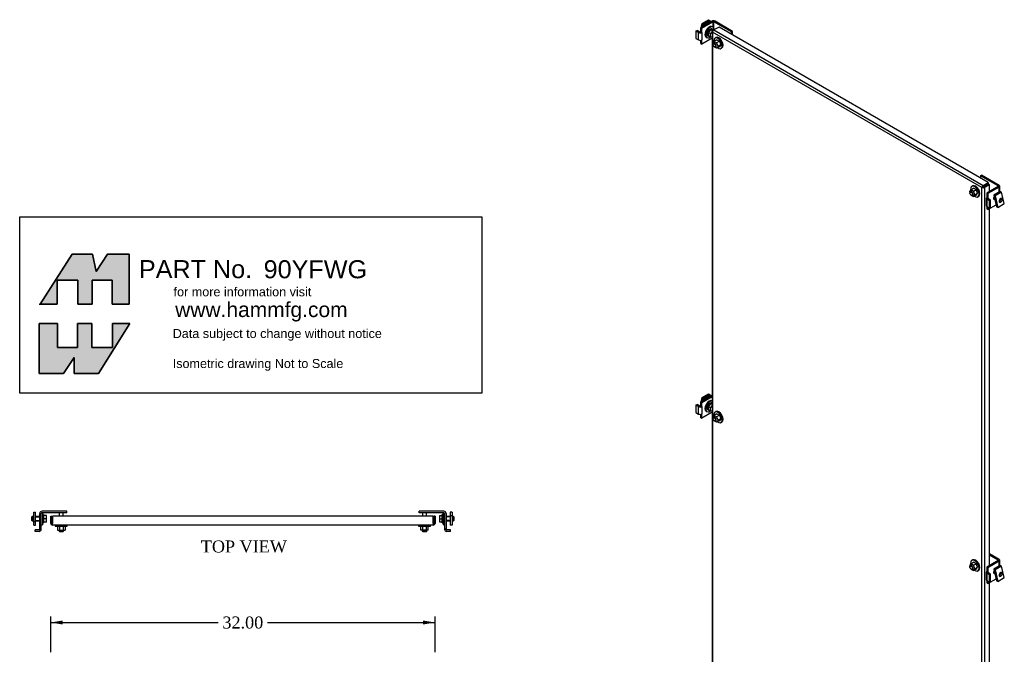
# Model space of a CAD drawing. Header units: inches. Extents: x 11 to 151, y 4 to 149.
# Tile 2 of 2: x 69 to 151, y 97 to 149. Entities that reach past the tile are written whole.
import ezdxf
from ezdxf.enums import TextEntityAlignment as Align
from ezdxf.lldxf.tags import DXFTag

# ---------------------------------------------------------------- set-up
doc = ezdxf.new("R2010")
doc.units = ezdxf.units.IN
doc.header["$MEASUREMENT"] = 0
for name, color, linetype in [('COM42544', 7, 'CONTINUOUS'), ('COM70376-7', 7, 'CONTINUOUS'), ('DEFAULT', 7, 'CONTINUOUS'), ('NTS166105', 7, 'CONTINUOUS'), ('NTS16700', 7, 'CONTINUOUS'), ('SCC181305', 7, 'CONTINUOUS'), ('STD26094', 7, 'CONTINUOUS'), ('WAF25059', 7, 'CONTINUOUS'), ('WAL25163', 7, 'CONTINUOUS')]:
    doc.layers.add(name, color=color, linetype=linetype)
doc.styles.add('SEACAD_ARIAL', font='arial.ttf')
doc.styles.add('SEACAD_TIMES_NEW_ROMAN', font='times.ttf')
tags = doc.linetypes.add('HIDDEN2', pattern=[0.1875, 0.125, -0.0625]).pattern_tags.tags
tags[6:7] = [DXFTag(74, 4), DXFTag(75, 0), DXFTag(340, '0'), DXFTag(46, 0.0), DXFTag(50, 0.0), DXFTag(44, 0.0), DXFTag(45, 0.0)]
tags[4:5] = [DXFTag(74, 4), DXFTag(75, 0), DXFTag(340, '0'), DXFTag(46, 0.0), DXFTag(50, 0.0), DXFTag(44, 0.0), DXFTag(45, 0.0)]

# ---------------------------------------------------------------- blocks, each defined once
blk = doc.blocks.new('SEANNOT_GROUP')
at = {"layer": 'DEFAULT', "color": 1, "linetype": 'Continuous', "style": 'SEACAD_ARIAL'}
blk.add_text('90YFWG', height=1.5, dxfattribs=at).set_placement((89.234, 129.304), align=Align.TOP_LEFT)
blk = doc.blocks.new('GDIMGGROUP')
at = {"layer": 'DEFAULT', "linetype": 'Continuous'}
for points in [[(72.507, 99.317), (71.507, 99.15), (72.507, 98.984)], [(102.507, 99.317), (102.507, 98.984), (103.507, 99.15)]]:
    blk.add_hatch(color=7, dxfattribs=at).paths.add_polyline_path(points)
at = {"layer": 'DEFAULT', "color": 7, "linetype": 'Continuous'}
for p, q in [((71.507, 96.682), (71.507, 99.65)), ((103.507, 96.682), (103.507, 99.65)), ((71.507, 99.15), (85.451, 99.15)), ((89.563, 99.15), (103.507, 99.15))]:
    blk.add_line(p, q, dxfattribs=at)
at = {"layer": 'DEFAULT', "color": 7, "linetype": 'Continuous', "style": 'SEACAD_TIMES_NEW_ROMAN'}
blk.add_text('32.00', height=1, dxfattribs=at).set_placement((85.801, 99.65), align=Align.TOP_LEFT)

msp = doc.modelspace()

# ---------------------------------------------------------------- hatches: boundary and pattern name
at = {"layer": 'DEFAULT', "linetype": 'Continuous'}
for points in [[(74.984, 129.809), (73.292, 129.809), (70.621, 125.654), (72.05, 125.654), (72.05, 127.646), (73.763, 127.646), (73.763, 125.654), (74.963, 125.654), (74.963, 127.646), (76.612, 127.646), (76.612, 125.654), (78.047, 125.654), (78.047, 129.809), (76.227, 129.809), (75.284, 128.374)], [(73.721, 122.034), (72.071, 122.034), (72.071, 124.026), (70.551, 124.026), (70.551, 119.871), (72.564, 119.871), (73.464, 121.221), (73.464, 119.871), (75.477, 119.871), (78.09, 124.026), (76.655, 124.026), (76.655, 122.034), (74.92, 122.034), (74.92, 124.026), (73.721, 124.026)]]:
    msp.add_hatch(color=7, dxfattribs=at).paths.add_polyline_path(points)

# ---------------------------------------------------------------- linework, layer by layer
at = {"layer": 'COM42544', "color": 7, "linetype": 'Continuous'}
for p, q in [((125.236, 148.381), (125.324, 148.432)), ((125.547, 148.303), (125.324, 148.432)), ((125.632, 148.66), (126.563, 149.198)), ((125.632, 148.66), (125.72, 148.609)), ((125.632, 148.303), (125.632, 148.66)), ((125.72, 148.609), (126.651, 149.147)), ((125.72, 148.252), (125.72, 148.609)), ((126.651, 149.147), (126.651, 148.701)), ((128.196, 148.304), (126.736, 149.147)), ((126.736, 148.606), (126.736, 149.147)), ((128.285, 148.355), (126.824, 149.198)), ((125.458, 148.252), (125.236, 148.381)), ((125.236, 148.381), (125.236, 147.768)), ((125.236, 147.768), (125.458, 147.639)), ((125.458, 147.639), (125.458, 148.252)), ((125.632, 148.303), (125.72, 148.252)), ((125.632, 147.333), (125.632, 147.61)), ((125.72, 148.252), (125.72, 147.639)), ((126.582, 147.78), (125.72, 147.282)), ((125.72, 147.282), (125.72, 147.639)), ((128.196, 148.304), (128.285, 148.355)), ((128.196, 148.116), (128.196, 148.304)), ((128.285, 148.065), (128.285, 148.355)), ((125.632, 147.333), (125.72, 147.282)), ((148.937, 136.329), (149.025, 136.38)), ((148.937, 136.329), (148.937, 136.141)), ((150.397, 135.486), (148.937, 136.329)), ((150.486, 135.537), (149.025, 136.38)), ((150.397, 135.437), (149.466, 134.899)), ((150.486, 135.386), (149.554, 134.848)), ((150.397, 135.486), (150.397, 135.437)), ((150.486, 134.982), (150.486, 135.386)), ((150.54, 135.013), (150.54, 135.461)), ((149.466, 134.899), (149.466, 134.542)), ((149.554, 134.848), (149.466, 134.899)), ((149.554, 134.491), (149.466, 134.542)), ((149.554, 134.848), (149.554, 134.491)), ((149.554, 134.442), (149.554, 134.491)), ((149.412, 134.467), (149.412, 133.854)), ((149.689, 134.263), (149.466, 134.391)), ((149.466, 134.391), (149.466, 133.778)), ((149.466, 133.778), (149.466, 133.572)), ((149.466, 133.778), (149.689, 133.649)), ((149.777, 134.314), (149.554, 134.442)), ((149.554, 133.521), (150.228, 133.91)), ((149.554, 133.727), (149.554, 133.521)), ((149.689, 134.263), (149.777, 134.314)), ((149.689, 133.649), (149.689, 134.263)), ((149.689, 133.649), (149.777, 133.7)), ((149.777, 133.7), (149.777, 134.314)), ((149.554, 133.521), (149.466, 133.572)), ((125.236, 117.248), (125.324, 117.299)), ((125.547, 117.17), (125.324, 117.299)), ((125.632, 117.527), (126.563, 118.065)), ((125.632, 117.527), (125.72, 117.476)), ((125.632, 117.17), (125.632, 117.527)), ((125.72, 117.476), (126.582, 117.974)), ((125.72, 117.119), (125.72, 117.476)), ((125.458, 117.119), (125.236, 117.248)), ((125.236, 117.248), (125.236, 116.634)), ((125.236, 116.634), (125.458, 116.506)), ((125.458, 116.506), (125.458, 117.119)), ((125.632, 117.17), (125.72, 117.119)), ((125.632, 116.2), (125.632, 116.477)), ((125.72, 117.119), (125.72, 116.506)), ((126.582, 116.647), (125.72, 116.149)), ((125.72, 116.149), (125.72, 116.506)), ((125.632, 116.2), (125.72, 116.149)), ((72.841, 108.416), (70.776, 108.416)), ((72.841, 108.291), (70.776, 108.291)), ((72.841, 108.291), (72.841, 108.416)), ((102.173, 108.291), (102.173, 108.416)), ((104.238, 108.416), (102.173, 108.416)), ((104.238, 108.291), (102.173, 108.291)), ((70.591, 106.914), (70.591, 108.231)), ((70.716, 106.914), (70.716, 108.231)), ((104.298, 108.231), (104.298, 106.914)), ((104.423, 108.231), (104.423, 106.914)), ((70.531, 106.854), (70.216, 106.854)), ((70.216, 106.729), (70.216, 106.854)), ((70.531, 106.729), (70.216, 106.729)), ((70.591, 106.914), (70.716, 106.914)), ((104.423, 106.914), (104.298, 106.914)), ((104.798, 106.854), (104.483, 106.854)), ((104.798, 106.729), (104.483, 106.729)), ((104.798, 106.729), (104.798, 106.854)), ((150.397, 104.304), (149.466, 103.766)), ((150.486, 104.253), (149.554, 103.715)), ((150.486, 104.404), (149.681, 104.868)), ((150.397, 104.353), (149.681, 104.766)), ((150.397, 104.353), (150.397, 104.304)), ((150.486, 103.849), (150.486, 104.253)), ((150.54, 103.88), (150.54, 104.328)), ((149.412, 103.334), (149.412, 102.721)), ((149.466, 103.766), (149.466, 103.409)), ((149.554, 103.715), (149.466, 103.766)), ((149.554, 103.358), (149.466, 103.409)), ((149.554, 103.715), (149.554, 103.358)), ((149.554, 103.309), (149.554, 103.358)), ((149.689, 103.13), (149.466, 103.258)), ((149.466, 103.258), (149.466, 102.645)), ((149.466, 102.645), (149.466, 102.439)), ((149.466, 102.645), (149.689, 102.516)), ((149.777, 103.181), (149.554, 103.309)), ((149.554, 102.388), (150.228, 102.777)), ((149.554, 102.594), (149.554, 102.388)), ((149.689, 103.13), (149.777, 103.181)), ((149.689, 102.516), (149.689, 103.13)), ((149.689, 102.516), (149.777, 102.567)), ((149.777, 102.567), (149.777, 103.181)), ((149.554, 102.388), (149.466, 102.439))]:
    msp.add_line(p, q, dxfattribs=at)
for centre, radius, start, end in [((70.776, 108.231), 0.185, 90, 180), ((70.776, 108.231), 0.06, 90, 180), ((104.238, 108.231), 0.185, 0, 90), ((104.238, 108.231), 0.06, 0, 90), ((70.531, 106.914), 0.185, 270, 0), ((70.531, 106.914), 0.06, 270, 0), ((104.483, 106.914), 0.185, 180, 270), ((104.483, 106.914), 0.06, 180, 270)]:
    msp.add_arc(centre, radius, start, end, dxfattribs=at)
for centre, major_axis, start_param, end_param in [((126.694, 149.122), (0.185, 0), 0.785398, 2.356194), ((126.694, 149.122), (0.06, 0), 0.785398, 2.356194), ((125.589, 148.328), (-0.185, 0), 0.785398, 2.356194), ((125.589, 147.714), (0.185, 0), 3.926991, 5.497787), ((125.589, 148.328), (-0.06, 0), 0.785398, 2.356194), ((150.355, 135.461), (-0.06, 0), 2.356194, 3.926991), ((150.355, 135.461), (-0.185, 0), 2.356194, 3.926991), ((149.597, 134.467), (0.185, 0), 2.356194, 3.926991), ((149.597, 134.467), (0.06, 0), 2.356194, 3.926991), ((150.175, 134.543), (0.109, 0.189), 1.585462, 3.600285), ((149.597, 133.854), (0.185, 0), 3.141593, 3.926991), ((150.086, 134.594), (-0.109, -0.189), 0.415952, 0.5411), ((126.694, 117.989), (0.185, 0), -4.06767, -3.926991), ((125.589, 117.195), (-0.185, 0), 0.785398, 2.356194), ((125.589, 116.581), (0.185, 0), 3.926991, 5.497787), ((125.589, 117.195), (-0.06, 0), 0.785398, 2.356194), ((150.355, 104.328), (-0.06, 0), 2.356194, 3.926991), ((150.355, 104.328), (-0.185, 0), 2.356194, 3.926991), ((149.597, 103.334), (0.185, 0), 2.356194, 3.926991), ((149.597, 103.334), (0.06, 0), 2.356194, 3.926991), ((150.175, 103.41), (0.109, 0.189), 1.585462, 3.600285), ((149.597, 102.721), (0.185, 0), 3.141593, 3.926991), ((150.086, 103.461), (-0.109, -0.189), 0.415952, 0.5411)]:
    msp.add_ellipse(centre, major_axis=major_axis, ratio=0.57735, start_param=start_param, end_param=end_param, dxfattribs=at)
at = {"layer": 'COM70376-7', "color": 7, "linetype": 'Continuous'}
for p, q in [((126.624, 148.411), (126.725, 148.47)), ((127.155, 148.717), (126.725, 148.47)), ((126.725, 148.47), (149.151, 135.523)), ((149.58, 135.77), (127.155, 148.717)), ((126.582, 148.353), (126.582, 84.9)), ((149.05, 135.347), (126.624, 148.295)), ((126.624, 148.295), (126.624, 84.841)), ((149.117, 135.386), (149.05, 135.347)), ((149.05, 71.894), (149.05, 135.347)), ((149.151, 135.523), (149.58, 135.77)), ((149.151, 135.445), (149.58, 135.693)), ((149.614, 135.634), (149.185, 135.386)), ((149.681, 135.595), (149.252, 135.347)), ((149.252, 135.347), (149.252, 71.894)), ((149.58, 135.77), (149.58, 135.693)), ((149.681, 135.595), (149.614, 135.634)), ((149.681, 135.023), (149.681, 135.595)), ((149.681, 103.89), (149.681, 133.594)), ((71.507, 107.402), (71.507, 108.009)), ((71.507, 108.009), (71.602, 108.009)), ((71.602, 107.402), (71.602, 108.009)), ((71.65, 108.009), (71.65, 107.402)), ((103.364, 108.009), (71.65, 108.009)), ((103.364, 107.402), (103.364, 108.009)), ((103.412, 108.009), (103.412, 107.402)), ((103.507, 108.009), (103.412, 108.009)), ((103.507, 108.009), (103.507, 107.402)), ((71.65, 107.259), (71.65, 107.402)), ((103.364, 107.259), (71.65, 107.259)), ((103.364, 107.402), (103.364, 107.259)), ((149.681, 72.757), (149.681, 102.461))]:
    msp.add_line(p, q, dxfattribs=at)
for centre, radius, start, end in [((71.65, 107.402), 0.143, 180, 270), ((71.65, 107.402), 0.048, 180, 270), ((103.364, 107.402), 0.143, 270, 0), ((103.364, 107.402), 0.048, 270, 0)]:
    msp.add_arc(centre, radius, start, end, dxfattribs=at)
for centre, major_axis, start_param, end_param in [((126.725, 148.353), (-0.071, -0.124), 3.926991, 5.497787), ((126.725, 148.353), (0.143, 0), 2.356194, 3.926991), ((149.151, 135.406), (0.072, 0.124), 0.785398, 2.356194), ((149.151, 135.406), (-0.143, 0), 0.785398, 2.356194), ((149.151, 135.406), (0.024, 0.0416), 0.785398, 2.356194), ((149.151, 135.406), (-0.048, 0), 0.785398, 2.356194)]:
    msp.add_ellipse(centre, major_axis=major_axis, ratio=0.57735, start_param=start_param, end_param=end_param, dxfattribs=at)
at = {"layer": 'DEFAULT', "color": 7, "linetype": 'Continuous'}
for p, q in [((68.918, 132.913), (107.404, 132.913)), ((68.918, 118.252), (68.918, 132.913)), ((107.404, 132.913), (107.404, 118.252)), ((73.292, 129.809), (70.593, 125.611)), ((74.984, 129.809), (73.292, 129.809)), ((75.284, 128.374), (74.984, 129.809)), ((76.227, 129.809), (75.284, 128.374)), ((78.047, 129.809), (76.227, 129.809)), ((78.047, 125.654), (78.047, 129.809)), ((72.05, 127.646), (73.763, 127.646)), ((72.05, 125.654), (72.05, 127.646)), ((73.763, 127.646), (73.763, 125.654)), ((74.963, 127.646), (76.612, 127.646)), ((74.963, 125.654), (74.963, 127.646)), ((76.612, 127.646), (76.612, 125.654)), ((70.551, 125.654), (72.05, 125.654)), ((73.763, 125.654), (74.963, 125.654)), ((76.612, 125.654), (78.047, 125.654)), ((70.551, 124.026), (72.071, 124.026)), ((70.551, 119.871), (70.551, 124.026)), ((72.071, 124.026), (72.071, 122.034)), ((73.721, 124.026), (74.92, 124.026)), ((73.721, 122.034), (73.721, 124.026)), ((74.92, 124.026), (74.92, 122.034)), ((78.09, 124.026), (75.477, 119.871)), ((76.655, 124.026), (78.09, 124.026)), ((76.655, 122.034), (76.655, 124.026)), ((72.071, 122.034), (73.721, 122.034)), ((74.92, 122.034), (76.655, 122.034)), ((73.464, 121.221), (72.564, 119.871)), ((73.464, 119.871), (73.464, 121.221)), ((72.564, 119.871), (70.551, 119.871)), ((75.477, 119.871), (73.464, 119.871)), ((107.404, 118.252), (68.918, 118.252))]:
    msp.add_line(p, q, dxfattribs=at)
for points in [[(74.984, 129.809), (75.284, 128.374), (76.227, 129.809), (78.047, 129.809), (78.047, 125.654), (76.612, 125.654), (76.612, 127.646), (74.963, 127.646), (74.963, 125.654), (73.763, 125.654), (73.763, 127.646), (72.05, 127.646), (72.05, 125.654), (70.621, 125.654), (73.292, 129.809), (74.984, 129.809)], [(74.984, 129.809), (75.284, 128.374), (76.227, 129.809), (78.047, 129.809), (78.047, 125.654), (76.612, 125.654), (76.612, 127.646), (74.963, 127.646), (74.963, 125.654), (73.763, 125.654), (73.763, 127.646), (72.05, 127.646), (72.05, 125.654), (70.621, 125.654), (73.292, 129.809), (74.984, 129.809)], [(74.984, 129.809), (75.284, 128.374), (76.227, 129.809), (78.047, 129.809), (78.047, 125.654), (76.612, 125.654), (76.612, 127.646), (74.963, 127.646), (74.963, 125.654), (73.763, 125.654), (73.763, 127.646), (72.05, 127.646), (72.05, 125.654), (70.621, 125.654), (73.292, 129.809), (74.984, 129.809)], [(74.984, 129.809), (75.284, 128.374), (76.227, 129.809), (78.047, 129.809), (78.047, 125.654), (76.612, 125.654), (76.612, 127.646), (74.963, 127.646), (74.963, 125.654), (73.763, 125.654), (73.763, 127.646), (72.05, 127.646), (72.05, 125.654), (70.621, 125.654), (73.292, 129.809), (74.984, 129.809)], [(74.984, 129.809), (75.284, 128.374), (76.227, 129.809), (78.047, 129.809), (78.047, 125.654), (76.612, 125.654), (76.612, 127.646), (74.963, 127.646), (74.963, 125.654), (73.763, 125.654), (73.763, 127.646), (72.05, 127.646), (72.05, 125.654), (70.621, 125.654), (73.292, 129.809), (74.984, 129.809)], [(73.721, 122.034), (72.071, 122.034), (72.071, 124.026), (70.551, 124.026), (70.551, 119.871), (72.564, 119.871), (73.464, 121.221), (73.464, 119.871), (75.477, 119.871), (78.09, 124.026), (76.655, 124.026), (76.655, 122.034), (74.92, 122.034), (74.92, 124.026), (73.721, 124.026), (73.721, 122.034)], [(73.721, 122.034), (72.071, 122.034), (72.071, 124.026), (70.551, 124.026), (70.551, 119.871), (72.564, 119.871), (73.464, 121.221), (73.464, 119.871), (75.477, 119.871), (78.09, 124.026), (76.655, 124.026), (76.655, 122.034), (74.92, 122.034), (74.92, 124.026), (73.721, 124.026), (73.721, 122.034)], [(73.721, 122.034), (72.071, 122.034), (72.071, 124.026), (70.551, 124.026), (70.551, 119.871), (72.564, 119.871), (73.464, 121.221), (73.464, 119.871), (75.477, 119.871), (78.09, 124.026), (76.655, 124.026), (76.655, 122.034), (74.92, 122.034), (74.92, 124.026), (73.721, 124.026), (73.721, 122.034)], [(73.721, 122.034), (72.071, 122.034), (72.071, 124.026), (70.551, 124.026), (70.551, 119.871), (72.564, 119.871), (73.464, 121.221), (73.464, 119.871), (75.477, 119.871), (78.09, 124.026), (76.655, 124.026), (76.655, 122.034), (74.92, 122.034), (74.92, 124.026), (73.721, 124.026), (73.721, 122.034)], [(73.721, 122.034), (72.071, 122.034), (72.071, 124.026), (70.551, 124.026), (70.551, 119.871), (72.564, 119.871), (73.464, 121.221), (73.464, 119.871), (75.477, 119.871), (78.09, 124.026), (76.655, 124.026), (76.655, 122.034), (74.92, 122.034), (74.92, 124.026), (73.721, 124.026), (73.721, 122.034)]]:
    msp.add_lwpolyline(points, dxfattribs=at)
for points in [[(74.984, 129.809), (73.292, 129.809), (70.621, 125.654), (72.05, 125.654), (72.05, 127.646), (73.763, 127.646), (73.763, 125.654), (74.963, 125.654), (74.963, 127.646), (76.612, 127.646), (76.612, 125.654), (78.047, 125.654), (78.047, 129.809), (76.227, 129.809), (75.284, 128.374), (74.984, 129.809)], [(73.721, 122.034), (73.721, 124.026), (74.92, 124.026), (74.92, 122.034), (76.655, 122.034), (76.655, 124.026), (78.09, 124.026), (75.477, 119.871), (73.464, 119.871), (73.464, 121.221), (72.564, 119.871), (70.551, 119.871), (70.551, 124.026), (72.071, 124.026), (72.071, 122.034), (73.721, 122.034)]]:
    msp.add_lwpolyline(points, close=True, dxfattribs=at)
at = {"layer": 'NTS166105', "color": 7, "linetype": 'Continuous'}
for p, q in [((126.964, 147.656), (126.738, 147.525)), ((126.964, 147.656), (127.183, 147.53)), ((126.624, 147.366), (126.738, 147.525)), ((126.661, 147.273), (126.624, 147.366)), ((126.738, 147.076), (126.73, 147.096)), ((126.738, 147.525), (126.957, 147.399)), ((126.957, 146.95), (126.738, 147.076)), ((127.183, 147.53), (126.957, 147.399)), ((126.957, 147.399), (127.071, 147.106)), ((127.071, 147.106), (126.957, 146.95)), ((127.183, 147.081), (126.957, 146.95)), ((127.297, 147.236), (127.071, 147.106)), ((127.183, 147.53), (127.297, 147.236)), ((127.297, 147.236), (127.183, 147.081)), ((148.129, 135.175), (148.355, 135.306)), ((148.574, 135.18), (148.355, 135.306)), ((148.129, 135.175), (148.014, 135.014)), ((148.014, 135.014), (148.051, 134.922)), ((148.121, 134.746), (148.129, 134.726)), ((148.347, 135.049), (148.129, 135.175)), ((148.129, 134.726), (148.347, 134.6)), ((148.347, 135.049), (148.574, 135.18)), ((148.461, 134.759), (148.347, 135.049)), ((148.347, 134.6), (148.461, 134.759)), ((148.347, 134.6), (148.574, 134.731)), ((148.461, 134.759), (148.687, 134.89)), ((148.687, 134.89), (148.574, 135.18)), ((148.574, 134.731), (148.687, 134.89)), ((126.964, 116.523), (126.738, 116.392)), ((126.964, 116.523), (127.183, 116.397)), ((126.624, 116.233), (126.738, 116.392)), ((126.661, 116.14), (126.624, 116.233)), ((126.738, 115.943), (126.73, 115.963)), ((126.738, 116.392), (126.957, 116.266)), ((126.957, 115.817), (126.738, 115.943)), ((127.183, 116.397), (126.957, 116.266)), ((126.957, 116.266), (127.071, 115.973)), ((127.071, 115.973), (126.957, 115.817)), ((127.183, 115.948), (126.957, 115.817)), ((127.297, 116.103), (127.071, 115.973)), ((127.183, 116.397), (127.297, 116.103)), ((127.297, 116.103), (127.183, 115.948)), ((72.066, 107.163), (72.066, 106.843)), ((72.066, 106.843), (72.227, 106.843)), ((72.227, 107.163), (72.227, 106.843)), ((72.227, 106.843), (72.536, 106.843)), ((72.536, 107.163), (72.536, 106.843)), ((72.536, 106.843), (72.698, 106.843)), ((72.698, 107.163), (72.698, 106.843)), ((102.316, 106.843), (102.316, 107.163)), ((102.478, 106.843), (102.316, 106.843)), ((102.478, 106.843), (102.478, 107.163)), ((102.787, 106.843), (102.478, 106.843)), ((102.787, 106.843), (102.787, 107.163)), ((102.948, 106.843), (102.787, 106.843)), ((102.948, 106.843), (102.948, 107.163)), ((148.129, 104.042), (148.355, 104.173)), ((148.574, 104.047), (148.355, 104.173)), ((148.129, 104.042), (148.014, 103.881)), ((148.014, 103.881), (148.051, 103.789)), ((148.121, 103.613), (148.129, 103.593)), ((148.347, 103.916), (148.129, 104.042)), ((148.129, 103.593), (148.347, 103.467)), ((148.347, 103.916), (148.574, 104.047)), ((148.461, 103.626), (148.347, 103.916)), ((148.347, 103.467), (148.461, 103.626)), ((148.347, 103.467), (148.574, 103.598)), ((148.461, 103.626), (148.687, 103.757)), ((148.687, 103.757), (148.574, 104.047)), ((148.574, 103.598), (148.687, 103.757))]:
    msp.add_line(p, q, dxfattribs=at)
at = {"layer": 'NTS16700', "color": 7, "linetype": 'Continuous'}
for p, q in [((125.741, 149.012), (126.286, 149.327)), ((125.845, 148.952), (126.391, 149.266)), ((126.286, 149.327), (126.391, 149.266)), ((126.391, 149.266), (126.356, 149.078)), ((125.607, 148.295), (125.632, 148.426)), ((125.68, 148.688), (125.741, 149.012)), ((125.741, 149.012), (125.845, 148.952)), ((125.81, 148.763), (125.845, 148.952)), ((125.864, 148.873), (126.336, 149.145)), ((125.878, 148.946), (125.864, 148.873)), ((125.868, 148.891), (126.322, 149.153)), ((126.35, 149.218), (125.878, 148.946)), ((126.322, 149.153), (126.332, 149.208)), ((126.322, 149.153), (126.336, 149.145)), ((126.336, 149.145), (126.35, 149.218)), ((150.581, 135.037), (150.035, 134.722)), ((150.035, 134.722), (150.263, 133.762)), ((150.14, 134.662), (150.035, 134.722)), ((150.685, 134.977), (150.14, 134.662)), ((150.14, 134.662), (150.368, 133.702)), ((150.685, 134.977), (150.581, 135.037)), ((150.913, 134.017), (150.685, 134.977)), ((150.368, 133.702), (150.263, 133.762)), ((150.368, 133.702), (150.913, 134.017)), ((125.741, 117.879), (126.286, 118.194)), ((125.845, 117.818), (126.391, 118.133)), ((126.35, 118.085), (125.878, 117.813)), ((126.286, 118.194), (126.391, 118.133)), ((126.322, 118.02), (126.332, 118.075)), ((126.336, 118.012), (126.35, 118.085)), ((126.391, 118.133), (126.356, 117.945)), ((125.607, 117.162), (125.632, 117.293)), ((125.68, 117.555), (125.741, 117.879)), ((125.741, 117.879), (125.845, 117.818)), ((125.81, 117.63), (125.845, 117.818)), ((125.864, 117.74), (126.336, 118.012)), ((125.878, 117.813), (125.864, 117.74)), ((125.868, 117.758), (126.322, 118.02)), ((126.322, 118.02), (126.336, 118.012)), ((70.093, 107.567), (70.093, 108.338)), ((70.093, 108.338), (70.241, 108.338)), ((70.241, 107.567), (70.241, 108.338)), ((104.773, 108.338), (104.773, 108.016)), ((104.921, 108.338), (104.773, 108.338)), ((104.921, 108.338), (104.921, 108.016)), ((70.093, 107.244), (70.093, 107.567)), ((70.093, 107.567), (70.241, 107.567)), ((70.241, 107.244), (70.241, 107.567)), ((104.773, 108.016), (104.773, 107.244)), ((104.921, 108.016), (104.773, 108.016)), ((104.921, 108.016), (104.921, 107.244)), ((70.093, 107.244), (70.241, 107.244)), ((104.921, 107.244), (104.773, 107.244)), ((150.581, 103.904), (150.035, 103.589)), ((150.035, 103.589), (150.263, 102.629)), ((150.14, 103.529), (150.035, 103.589)), ((150.685, 103.844), (150.14, 103.529)), ((150.14, 103.529), (150.368, 102.569)), ((150.685, 103.844), (150.581, 103.904)), ((150.913, 102.884), (150.685, 103.844)), ((150.368, 102.569), (150.263, 102.629)), ((150.368, 102.569), (150.913, 102.884))]:
    msp.add_line(p, q, dxfattribs=at)
at = {"layer": 'SCC181305', "color": 7, "linetype": 'Continuous'}
for p, q in [((126.282, 148.242), (126.477, 148.484)), ((126.477, 148.484), (126.67, 148.466)), ((126.614, 148.405), (126.477, 148.484)), ((126.695, 148.452), (126.67, 148.466)), ((126.283, 147.984), (126.282, 148.242)), ((126.445, 148.148), (126.282, 148.242)), ((126.446, 147.889), (126.283, 147.984)), ((126.445, 148.148), (126.582, 148.318)), ((126.446, 147.889), (126.445, 148.148)), ((126.582, 147.878), (126.446, 147.889)), ((150.024, 134.413), (150.122, 134.356)), ((150.614, 134.136), (150.657, 134.16)), ((150.747, 134.316), (150.747, 134.365)), ((126.282, 117.109), (126.477, 117.351)), ((126.477, 117.351), (126.582, 117.341)), ((126.582, 117.29), (126.477, 117.351)), ((126.283, 116.851), (126.282, 117.109)), ((126.445, 117.015), (126.282, 117.109)), ((126.446, 116.756), (126.283, 116.851)), ((126.445, 117.015), (126.582, 117.185)), ((126.446, 116.756), (126.445, 117.015)), ((126.582, 116.745), (126.446, 116.756)), ((69.969, 107.979), (69.909, 107.919)), ((69.909, 107.919), (69.909, 107.664)), ((69.909, 107.664), (69.969, 107.604)), ((69.969, 107.979), (69.969, 107.604)), ((70.093, 107.979), (69.969, 107.979)), ((69.969, 107.604), (70.093, 107.604)), ((70.591, 107.979), (70.241, 107.979)), ((70.241, 107.604), (70.591, 107.604)), ((71.14, 108.065), (70.909, 108.065)), ((70.909, 107.791), (70.909, 107.799)), ((70.909, 107.784), (70.909, 107.791)), ((71.14, 107.791), (70.909, 107.791)), ((71.14, 107.516), (70.909, 107.516)), ((71.14, 107.791), (71.14, 108.065)), ((71.14, 107.516), (71.14, 107.791)), ((103.874, 108.066), (104.105, 108.066)), ((103.874, 108.066), (103.874, 107.791)), ((103.874, 107.791), (103.874, 107.517)), ((103.874, 107.791), (104.105, 107.791)), ((103.874, 107.517), (104.105, 107.517)), ((104.105, 107.798), (104.105, 107.791)), ((104.105, 107.791), (104.105, 107.783)), ((104.773, 107.979), (104.423, 107.979)), ((104.423, 107.604), (104.773, 107.604)), ((105.045, 107.979), (104.921, 107.979)), ((104.921, 107.604), (105.045, 107.604)), ((105.045, 107.604), (105.045, 107.979)), ((105.105, 107.919), (105.045, 107.979)), ((105.045, 107.604), (105.105, 107.664)), ((105.105, 107.664), (105.105, 107.919)), ((150.024, 103.28), (150.122, 103.223)), ((150.614, 103.003), (150.657, 103.027)), ((150.747, 103.183), (150.747, 103.232))]:
    msp.add_line(p, q, dxfattribs=at)
at = {"layer": 'SCC181305', "color": 7, "linetype": 'HIDDEN2'}
for p, q in [((69.931, 107.94), (70.093, 107.94)), ((69.931, 107.642), (70.093, 107.642)), ((70.241, 107.94), (70.591, 107.94)), ((70.241, 107.642), (70.591, 107.642)), ((104.773, 107.94), (104.423, 107.94)), ((104.773, 107.642), (104.423, 107.642)), ((105.083, 107.94), (104.921, 107.94)), ((105.083, 107.642), (104.921, 107.642))]:
    msp.add_line(p, q, dxfattribs=at)
at = {"layer": 'SCC181305', "color": 7, "linetype": 'Continuous'}
for centre, start_param, end_param in [((150.614, 134.289), 0, 3.926991), ((150.614, 134.289), 5.497787, 6.283185), ((150.614, 103.156), 0, 3.926991), ((150.614, 103.156), 5.497787, 6.283185)]:
    msp.add_ellipse(centre, major_axis=(0.094, 0.162), ratio=0.57735, start_param=start_param, end_param=end_param, dxfattribs=at)
for centre in [(150.657, 134.264), (150.657, 103.131)]:
    msp.add_ellipse(centre, major_axis=(0.064, 0.11), ratio=0.57735, dxfattribs=at)
at = {"layer": 'STD26094', "color": 7, "linetype": 'Continuous'}
for p, q in [((126.661, 147.282), (126.661, 147.251)), ((126.767, 147.067), (126.794, 147.052)), ((148.051, 134.932), (148.051, 134.902)), ((148.157, 134.718), (148.184, 134.703)), ((126.661, 116.149), (126.661, 116.118)), ((126.767, 115.934), (126.794, 115.919)), ((72.217, 108.231), (72.217, 108.009)), ((72.547, 108.009), (72.547, 108.231)), ((102.467, 108.231), (102.467, 108.009)), ((102.797, 108.009), (102.797, 108.231)), ((72.194, 106.843), (72.194, 106.767)), ((72.569, 106.767), (72.194, 106.767)), ((72.194, 106.767), (72.232, 106.729)), ((72.232, 106.729), (72.532, 106.729)), ((72.532, 106.729), (72.569, 106.767)), ((72.569, 106.767), (72.569, 106.843)), ((102.444, 106.843), (102.444, 106.767)), ((102.819, 106.767), (102.444, 106.767)), ((102.444, 106.767), (102.482, 106.729)), ((102.482, 106.729), (102.782, 106.729)), ((102.782, 106.729), (102.819, 106.767)), ((102.819, 106.767), (102.819, 106.843)), ((148.051, 103.799), (148.051, 103.769)), ((148.157, 103.585), (148.184, 103.57))]:
    msp.add_line(p, q, dxfattribs=at)
for centre, start, end in [((72.277, 108.231), 90, 180), ((72.487, 108.231), 0, 90), ((102.527, 108.231), 90, 180), ((102.737, 108.231), 0, 90)]:
    msp.add_arc(centre, 0.06, start, end, dxfattribs=at)
for centre in [(126.767, 147.19), (148.157, 134.84), (126.767, 116.057), (148.157, 103.707)]:
    msp.add_ellipse(centre, major_axis=(-0.075, 0.13), ratio=0.57735, dxfattribs=at)
for centre, major_axis, start_param, end_param in [((126.794, 147.205), (0.094, -0.162), 0, 3.926991), ((126.794, 147.205), (0.094, -0.162), 5.497787, 6.283185), ((149.219, 135.454), (0.082, -0.143), 1.319604, 1.734374), ((148.184, 134.856), (0.094, -0.162), 0, 3.926991), ((148.184, 134.856), (0.094, -0.162), 5.497787, 6.283185), ((126.794, 116.072), (0.094, -0.162), 0, 3.926991), ((126.794, 116.072), (0.094, -0.162), 5.497787, 6.283185), ((148.184, 103.723), (0.094, -0.162), 0, 3.926991), ((148.184, 103.723), (0.094, -0.162), 5.497787, 6.283185)]:
    msp.add_ellipse(centre, major_axis=major_axis, ratio=0.57735, start_param=start_param, end_param=end_param, dxfattribs=at)
msp.add_open_spline([(149.341, 135.476), (149.339, 135.483), (149.33, 135.504), (149.318, 135.524), (149.309, 135.537)], degree=3, knots=[0.4136228, 0.4136228, 0.4136228, 0.4136228, 0.460354, 0.5551086, 0.5551086, 0.5551086, 0.5551086], dxfattribs=at)
at = {"layer": 'WAF25059', "color": 7, "linetype": 'Continuous'}
for p, q in [((126.658, 148.697), (126.59, 148.737)), ((126.09, 147.871), (126.158, 147.831)), ((126.892, 147.839), (126.824, 147.8)), ((127.324, 146.934), (127.392, 146.973)), ((148.282, 135.49), (148.214, 135.451)), ((148.714, 134.584), (148.782, 134.624)), ((126.09, 116.738), (126.158, 116.698)), ((126.892, 116.706), (126.824, 116.667)), ((127.324, 115.801), (127.392, 115.84)), ((70.812, 108.291), (70.812, 107.291)), ((104.202, 107.291), (104.202, 108.291)), ((70.716, 107.291), (70.812, 107.291)), ((71.882, 107.259), (71.882, 107.163)), ((71.882, 107.163), (72.882, 107.163)), ((72.882, 107.163), (72.882, 107.259)), ((102.132, 107.259), (102.132, 107.163)), ((102.132, 107.163), (103.132, 107.163)), ((103.132, 107.163), (103.132, 107.259)), ((104.202, 107.291), (104.298, 107.291)), ((148.282, 104.357), (148.214, 104.317)), ((148.714, 103.451), (148.782, 103.491))]:
    msp.add_line(p, q, dxfattribs=at)
for centre, major_axis, start_param, end_param in [((126.34, 148.304), (0.25, 0.433), 0, 3.141593), ((126.408, 148.264), (0.25, 0.433), 0, 4.066033), ((126.408, 148.264), (0.25, 0.433), 5.551813, 6.283185), ((127.074, 147.367), (-0.25, 0.433), 0, 0.938692), ((127.074, 147.367), (-0.25, 0.433), 2.220481, 6.283185), ((127.142, 147.406), (-0.25, 0.433), 3.141593, 6.283185), ((148.464, 135.017), (-0.25, 0.433), 0, 0.941772), ((148.464, 135.017), (-0.25, 0.433), 2.222257, 6.283185), ((148.532, 135.057), (-0.25, 0.433), 3.141593, 6.283185), ((126.34, 117.171), (0.25, 0.433), 0.03006, 3.141593), ((126.408, 117.131), (0.25, 0.433), 0.269249, 4.066033), ((127.074, 116.234), (-0.25, 0.433), 0, 0.938692), ((127.074, 116.234), (-0.25, 0.433), 2.220481, 6.283185), ((127.142, 116.273), (-0.25, 0.433), 3.141593, 6.283185), ((148.464, 103.884), (-0.25, 0.433), 0, 0.941772), ((148.464, 103.884), (-0.25, 0.433), 2.222257, 6.283185), ((148.532, 103.924), (-0.25, 0.433), 3.141593, 6.283185)]:
    msp.add_ellipse(centre, major_axis=major_axis, ratio=0.57735, start_param=start_param, end_param=end_param, dxfattribs=at)
at = {"layer": 'WAL25163', "color": 7, "linetype": 'Continuous'}
for p, q in [((126.403, 148.536), (126.472, 148.496)), ((126.482, 148.502), (126.414, 148.542)), ((126.414, 148.542), (126.414, 148.53)), ((126.472, 148.496), (126.472, 148.478)), ((126.482, 148.483), (126.482, 148.502)), ((126.645, 148.516), (126.576, 148.555)), ((126.24, 147.973), (126.309, 147.934)), ((126.403, 117.403), (126.472, 117.363)), ((126.482, 117.369), (126.414, 117.409)), ((126.414, 117.409), (126.414, 117.397)), ((126.472, 117.363), (126.472, 117.345)), ((126.482, 117.35), (126.482, 117.369)), ((126.582, 117.419), (126.576, 117.422)), ((126.24, 116.84), (126.309, 116.801)), ((70.909, 108.127), (70.812, 108.127)), ((70.909, 107.799), (70.812, 107.799)), ((70.812, 107.784), (70.909, 107.784)), ((70.812, 107.455), (70.909, 107.455)), ((70.909, 108.127), (70.909, 107.799)), ((70.909, 107.784), (70.909, 107.455)), ((104.105, 107.798), (104.105, 108.127)), ((104.202, 108.127), (104.105, 108.127)), ((104.202, 107.798), (104.105, 107.798)), ((104.105, 107.455), (104.105, 107.783)), ((104.105, 107.783), (104.202, 107.783)), ((104.105, 107.455), (104.202, 107.455))]:
    msp.add_line(p, q, dxfattribs=at)
for centre, start_param, end_param in [((126.408, 148.264), 3.947826, 6.283185), ((126.477, 148.225), 3.947826, 6.710392), ((126.408, 148.264), 3.141593, 3.903179), ((126.477, 148.225), 2.734179, 3.903179), ((126.408, 117.131), 3.947826, 6.283185), ((126.477, 117.092), 3.947826, 6.710392), ((126.408, 117.131), 3.141593, 3.903179), ((126.477, 117.092), 3.464994, 3.903179)]:
    msp.add_ellipse(centre, major_axis=(-0.168, -0.291), ratio=0.57735, start_param=start_param, end_param=end_param, dxfattribs=at)

# ---------------------------------------------------------------- block references
at = {"layer": 'DEFAULT'}
for name in ['SEANNOT_GROUP', 'GDIMGGROUP']:
    msp.add_blockref(name, (0, 0), dxfattribs=at)

# ---------------------------------------------------------------- texts
at = {"layer": 'DEFAULT', "color": 7, "linetype": 'Continuous'}
for s, height, style, p in [('PART No.', 1.5, 'SEACAD_ARIAL', (78.846, 129.315)), ('for more information visit', 0.75, 'SEACAD_ARIAL', (81.735, 127.053)), ('www.hammfg.com', 1.25, 'SEACAD_ARIAL', (81.865, 125.824)), ('Data subject to change without notice', 0.75, 'SEACAD_ARIAL', (81.663, 123.583)), ('Isometric drawing Not to Scale', 0.75, 'SEACAD_ARIAL', (81.663, 121.083)), ('TOP VIEW', 1, 'SEACAD_TIMES_NEW_ROMAN', (84, 105.979))]:
    msp.add_text(s, height=height, dxfattribs=dict(at, style=style)).set_placement(p, align=Align.TOP_LEFT)

doc.saveas('drawing.dxf')
